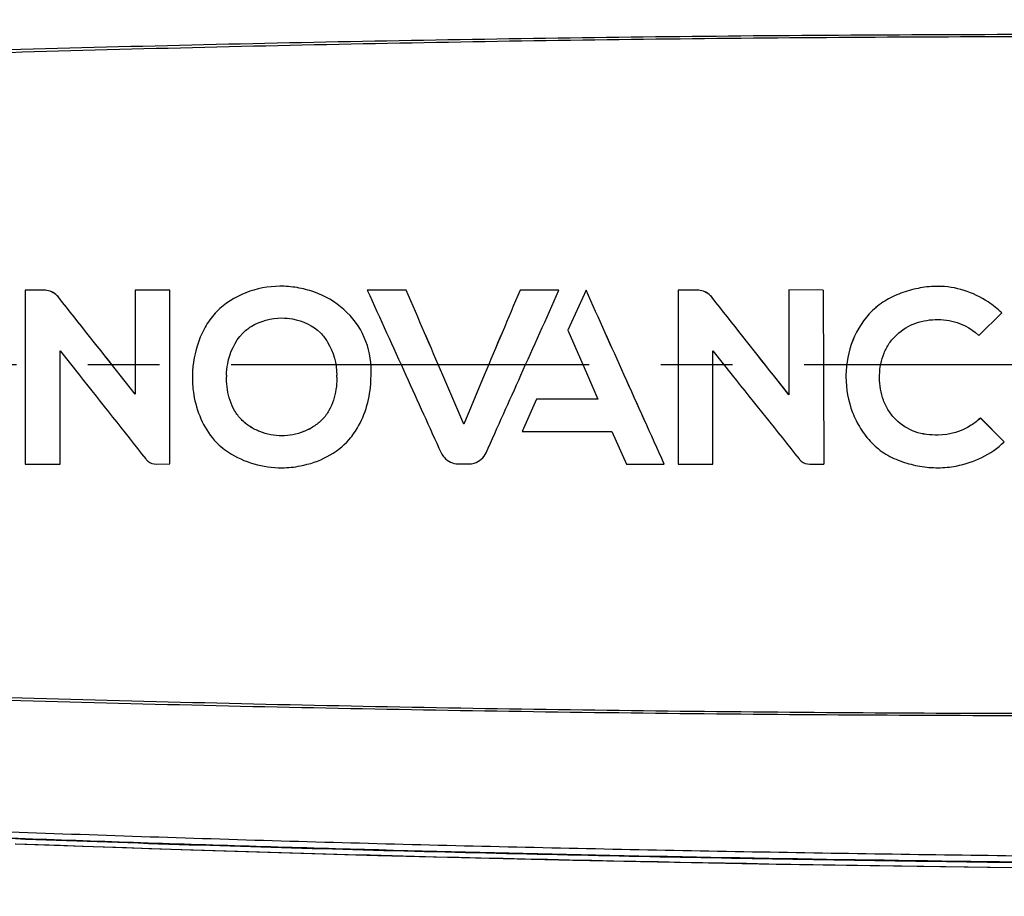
# Model space of a CAD drawing. Header units: millimetres. Extents: x 5828 to 6704, y 123 to 421.
# Tile 99 of 256: x 6382.96 to 6388.12, y 272.59 to 277.18. Entities that reach past the tile are written whole.
import ezdxf

# ---------------------------------------------------------------- set-up
doc = ezdxf.new("R2010")
doc.units = ezdxf.units.MM
doc.linetypes.add('CENTER', pattern=[0.6, 0.375, -0.075, 0.075, -0.075])
for name, color, linetype in [('中心线', 7, 'Continuous'), ('外形图', 7, 'Continuous'), ('尺寸标注', 7, 'Continuous')]:
    doc.layers.add(name, color=color, linetype=linetype)
doc.styles.add('微软雅黑', font='msyh.ttc', dxfattribs={"height": 1.5})
doc.dimstyles.new('尺寸标注_1_20比例', dxfattribs={"dimtxt": 1.5, "dimasz": 1.25, "dimexe": 0.5, "dimexo": 0.4, "dimgap": 0.5, "dimtad": 1, "dimdec": 1, "dimlfac": 20, "dimdsep": 46, "dimtxsty": '微软雅黑', "dimcen": 0.09, "dimadec": 0, "dimazin": 0, "dimtp": 0.01, "dimtm": 0.01, "dimtfac": 1, "dimtdec": 1, "dimtofl": 0, "dimtmove": 0, "dimatfit": 3, "dimfxl": 1, "dimtolj": 1, "dimarcsym": 0})

# ---------------------------------------------------------------- blocks, each defined once
blk = doc.blocks.new('*D1082')
at = {"layer": 'Defpoints', "color": 0}
for p in [(6409.4545, 284.8229), (6409.4545, 280.4069), (6378.7066, 275.3693)]:
    blk.add_point(p, dxfattribs=at)
at = {"layer": '尺寸标注', "color": 0, "lineweight": -2}
for p, q in [((6378.7066, 275.7693), (6378.7066, 285.3229)), ((6409.4545, 280.8069), (6409.4545, 285.3229)), ((6379.9566, 284.8229), (6408.2045, 284.8229))]:
    blk.add_line(p, q, dxfattribs=at)
at = {"layer": '尺寸标注', "color": 0}
for points in [[(6379.9566, 285.0312), (6379.9566, 284.6146), (6378.7066, 284.8229)], [(6408.2045, 284.6146), (6408.2045, 285.0312), (6409.4545, 284.8229)]]:
    blk.add_solid(points, dxfattribs=at)
at = {"layer": '尺寸标注', "color": 0, "insert": (6394.0805, 286.0945), "char_height": 1.5, "attachment_point": 5, "style": '微软雅黑'}
blk.add_mtext('\\A1;\\A1;{\\fAlibaba PuHuiTi 3.0 55 Regular|b0|i0|c134|p18;615}', dxfattribs=at)
blk = doc.blocks.new('*D1086')
at = {"layer": 'Defpoints', "color": 0}
for p in [(6374.8045, 277.1443), (6410.7045, 221.4555), (6410.7045, 217.572)]:
    blk.add_point(p, dxfattribs=at)
at = {"layer": '尺寸标注', "color": 0, "lineweight": -2}
for p, q in [((6374.8045, 276.7443), (6374.8045, 217.072)), ((6410.7045, 221.0555), (6410.7045, 217.072)), ((6376.0545, 217.572), (6409.4545, 217.572))]:
    blk.add_line(p, q, dxfattribs=at)
at = {"layer": '尺寸标注', "color": 0}
for points in [[(6376.0545, 217.7803), (6376.0545, 217.3636), (6374.8045, 217.572)], [(6409.4545, 217.3636), (6409.4545, 217.7803), (6410.7045, 217.572)]]:
    blk.add_solid(points, dxfattribs=at)
at = {"layer": '尺寸标注', "color": 0, "insert": (6392.7545, 218.8436), "char_height": 1.5, "attachment_point": 5, "style": '微软雅黑'}
blk.add_mtext('\\A1;\\A1;{\\fAlibaba PuHuiTi 3.0 55 Regular|b0|i0|c134|p18;718}', dxfattribs=at)

msp = doc.modelspace()

# ---------------------------------------------------------------- linework, layer by layer
at = {"layer": '中心线', "linetype": 'CENTER', "ltscale": 5}
msp.add_line((6415.9466, 275.3693), (6373.1881, 275.3693), dxfattribs=at)
at = {"layer": '外形图', "linetype": 'ByBlock'}
for p, q in [((6383.0904, 275.76), (6382.9929, 275.7599)), ((6382.9929, 275.7599), (6382.9929, 274.8487)), ((6383.0904, 275.7598), (6382.9929, 275.7597)), ((6383.0904, 275.76), (6383.0904, 275.7598)), ((6383.5692, 275.7599), (6383.5692, 275.2148)), ((6383.7497, 275.7599), (6383.5692, 275.7599)), ((6383.7497, 275.7597), (6383.5692, 275.7597)), ((6383.7497, 274.8509), (6383.7497, 275.7599)), ((6384.7845, 275.7599), (6384.7845, 275.7597)), ((6384.9886, 275.7599), (6384.7845, 275.7599)), ((6384.9886, 275.7597), (6384.7845, 275.7597)), ((6384.9886, 275.7599), (6384.9886, 275.7597)), ((6385.584, 275.7599), (6385.584, 275.7597)), ((6385.7881, 275.7599), (6385.584, 275.7599)), ((6385.7881, 275.7597), (6385.584, 275.7597)), ((6385.7881, 275.7599), (6385.7881, 275.7597)), ((6385.9299, 275.7599), (6385.8349, 275.551)), ((6385.9299, 275.7597), (6385.8349, 275.5508)), ((6385.9299, 275.7599), (6385.9299, 275.7597)), ((6386.5115, 275.76), (6386.4129, 275.7599)), ((6386.4129, 275.7599), (6386.4129, 274.8487)), ((6386.5115, 275.7598), (6386.4129, 275.7597)), ((6386.5115, 275.76), (6386.5115, 275.7598)), ((6386.9913, 275.7613), (6386.9913, 275.2125)), ((6387.1723, 275.7599), (6386.9913, 275.7613)), ((6387.1723, 275.7597), (6386.9913, 275.7611)), ((6387.1723, 275.7599), (6387.1748, 274.8485)), ((6387.7731, 275.7799), (6387.7731, 275.7798)), ((6383.1685, 275.7214), (6383.1685, 275.7213)), ((6386.5896, 275.7214), (6386.5896, 275.7213)), ((6387.9862, 275.5231), (6388.1073, 275.6406)), ((6388.1073, 275.6408), (6388.1073, 275.6406)), ((6385.8349, 275.551), (6385.8349, 275.5508)), ((6385.8349, 275.5508), (6385.9367, 275.3142)), ((6383.1754, 274.8487), (6383.1754, 275.4426)), ((6383.1754, 275.4426), (6383.2771, 275.3142)), ((6386.5934, 274.8487), (6386.5934, 275.4426)), ((6386.5934, 275.4426), (6386.6958, 275.3142)), ((6383.5692, 275.2149), (6383.4905, 275.3143)), ((6383.5692, 275.2148), (6383.4905, 275.3142)), ((6384.0466, 275.3048), (6384.0466, 275.3059)), ((6384.0468, 275.2972), (6384.0466, 275.3048)), ((6384.6252, 275.3048), (6384.6252, 275.2984)), ((6384.8043, 275.3142), (6384.8048, 275.3353)), ((6385.2893, 275.0586), (6385.1796, 275.3143)), ((6385.2893, 275.0584), (6385.1796, 275.3142)), ((6385.3968, 275.3143), (6385.2893, 275.0586)), ((6385.3968, 275.3142), (6385.2893, 275.0584)), ((6385.9367, 275.3142), (6385.991, 275.1881)), ((6386.9913, 275.2127), (6386.9111, 275.3143)), ((6386.9913, 275.2125), (6386.9111, 275.3142)), ((6387.2909, 275.3142), (6387.2908, 275.3059)), ((6387.4667, 275.302), (6387.4669, 275.3142)), ((6385.6701, 275.1882), (6385.5946, 275.0191)), ((6385.6701, 275.1881), (6385.5946, 275.0189)), ((6385.6701, 275.1882), (6385.6701, 275.1881)), ((6385.9909, 275.1882), (6385.6701, 275.1882)), ((6385.991, 275.1881), (6385.6701, 275.1881)), ((6387.9952, 275.0905), (6387.9952, 275.0903)), ((6388.1189, 274.9654), (6387.9952, 275.0905)), ((6388.1189, 274.9652), (6387.9952, 275.0903)), ((6385.2893, 275.0586), (6385.2893, 275.0584)), ((6384.3366, 274.997), (6384.3366, 274.9968)), ((6385.5946, 275.0191), (6385.5946, 275.0189)), ((6385.5946, 275.0189), (6386.0644, 275.0189)), ((6386.0644, 275.0189), (6386.1411, 274.849)), ((6387.7731, 275.0008), (6387.7731, 275.0007)), ((6388.1189, 274.9654), (6388.1189, 274.9652)), ((6382.9929, 274.8487), (6383.1754, 274.8487)), ((6383.6802, 274.8485), (6383.7497, 274.8509)), ((6385.2603, 274.8495), (6385.3169, 274.8495)), ((6386.1411, 274.849), (6386.3391, 274.849)), ((6386.3391, 274.8492), (6386.3391, 274.849)), ((6386.4129, 274.8487), (6386.5934, 274.8487)), ((6387.1013, 274.8485), (6387.1748, 274.8485))]:
    msp.add_line(p, q, dxfattribs=at)
msp.add_lwpolyline([(6382.94, 272.8603), (6383.8604, 272.8285), (6384.8393, 272.7999), (6385.8608, 272.7753), (6386.9252, 272.7546), (6388.0322, 272.7378), (6389.182, 272.7247)], dxfattribs=at)
for centre, radius, start, end in [((6384.4344, 275.2996), 0.5661, 178.5241, 179.9978), ((6384.398, 275.3059), 0.3514, 178.6543, 179.6799), ((6384.3949, 275.3059), 0.3483, 179.6809, 179.9999), ((6384.2614, 275.3045), 0.3638, 0.0471, 1.5291), ((6384.2894, 275.336), 0.5153, 356.0961, 357.5765)]:
    msp.add_arc(centre, radius, start, end, dxfattribs=at)
for points, knots in [([(6388.9515, 277.8902), (6388.3799, 277.8842), (6387.2366, 277.8696), (6385.8077, 277.8421), (6384.6647, 277.8132), (6383.8076, 277.7877), (6382.9506, 277.7581), (6382.0937, 277.7239), (6381.3799, 277.6913), (6380.8089, 277.6627), (6380.3807, 277.6398), (6379.9527, 277.6156), (6379.5247, 277.59), (6379.1681, 277.5672), (6378.8829, 277.5486), (6378.6691, 277.5334), (6378.455, 277.5205), (6378.2431, 277.4857), (6378.0356, 277.4309), (6377.8344, 277.3562), (6377.6413, 277.2623), (6377.3975, 277.1129), (6377.1216, 276.8829), (6376.8503, 276.5482), (6376.582, 276.0426), (6376.4387, 275.3268), (6376.5791, 274.6104), (6376.8454, 274.1037), (6377.1153, 273.7679), (6377.3903, 273.5367), (6377.6335, 273.3864), (6377.8261, 273.2917), (6378.027, 273.2162), (6378.2343, 273.1606), (6378.4461, 273.1248), (6378.6601, 273.1114), (6378.874, 273.0965), (6379.1592, 273.0778), (6379.5158, 273.055), (6379.9438, 273.0293), (6380.3718, 273.0051), (6380.8, 272.9822), (6381.3709, 272.9535), (6382.0848, 272.9209), (6382.9416, 272.8867), (6383.7986, 272.857), (6384.6558, 272.8314), (6385.7988, 272.8025), (6387.2277, 272.775), (6388.371, 272.7603), (6388.9426, 272.7543)], [0, 0, 0, 0, 0.062536, 0.125072, 0.15634, 0.187608, 0.218876, 0.250144, 0.281412, 0.297046, 0.31268, 0.328314, 0.343948, 0.359582, 0.367399, 0.375216, 0.383032, 0.390847, 0.398661, 0.406475, 0.414289, 0.422103, 0.437713, 0.453322, 0.46893, 0.5, 0.53107, 0.546679, 0.562288, 0.577897, 0.585711, 0.593525, 0.601339, 0.609153, 0.616968, 0.624784, 0.632601, 0.640418, 0.656052, 0.671686, 0.68732, 0.702954, 0.718588, 0.749856, 0.781124, 0.812392, 0.84366, 0.874928, 0.937464, 1, 1, 1, 1]), ([(6380.2244, 276.9238), (6380.9054, 276.9529), (6382.2678, 277.0037), (6384.3122, 277.0583), (6386.0162, 277.086), (6387.3795, 277.0977), (6388.0612, 277.0996), (6388.402, 277.1007)], [0, 0, 0, 0, 0.25, 0.499999, 0.749999, 0.875, 1, 1, 1, 1]), ([(6380.2327, 276.9076), (6380.9131, 276.937), (6382.2741, 276.9888), (6383.9759, 277.0358), (6385.3377, 277.0624), (6386.3591, 277.0768), (6387.3805, 277.0858), (6388.0615, 277.0884), (6388.402, 277.0878)], [0, 0, 0, 0, 0.25, 0.499999, 0.624999, 0.75, 0.875, 1, 1, 1, 1]), ([(6383.1685, 275.7214), (6383.1639, 275.7274), (6383.1429, 275.7483), (6383.1125, 275.76), (6383.0904, 275.76)], [0, 0, 0, 0, 0.252929, 1, 1, 1, 1]), ([(6383.1685, 275.7213), (6383.1639, 275.7272), (6383.1429, 275.7481), (6383.1125, 275.7599), (6383.0904, 275.7598)], [0, 0, 0, 0, 0.252929, 1, 1, 1, 1]), ([(6384.8048, 275.3353), (6384.8048, 275.3957), (6384.7813, 275.5184), (6384.6695, 275.6683), (6384.5349, 275.7453), (6384.4171, 275.7757), (6384.2957, 275.7852), (6384.144, 275.7569), (6384.0113, 275.6742), (6383.9376, 275.5768), (6383.8865, 275.4662), (6383.8701, 275.3747), (6383.8685, 275.3142)], [0, 0, 0, 0, 0.124735, 0.24941, 0.374305, 0.437049, 0.499794, 0.624775, 0.74948, 0.812162, 0.87489, 1, 1, 1, 1]), ([(6386.5896, 275.7214), (6386.585, 275.7274), (6386.5639, 275.7483), (6386.5336, 275.76), (6386.5115, 275.76)], [0, 0, 0, 0, 0.252929, 1, 1, 1, 1]), ([(6386.5896, 275.7213), (6386.585, 275.7272), (6386.5639, 275.7481), (6386.5336, 275.7599), (6386.5115, 275.7598)], [0, 0, 0, 0, 0.252929, 1, 1, 1, 1]), ([(6387.7731, 275.7799), (6387.7419, 275.7799), (6387.6794, 275.7739), (6387.5885, 275.7503), (6387.5026, 275.7116), (6387.4016, 275.637), (6387.316, 275.5011), (6387.2919, 275.3765), (6387.2909, 275.3143)], [0, 0, 0, 0, 0.12535, 0.250721, 0.376041, 0.501265, 0.750364, 1, 1, 1, 1]), ([(6387.7731, 275.7798), (6387.7419, 275.7798), (6387.6794, 275.7738), (6387.5885, 275.7501), (6387.5026, 275.7114), (6387.4016, 275.6368), (6387.316, 275.5009), (6387.2919, 275.3763), (6387.2909, 275.3142)], [0, 0, 0, 0, 0.12535, 0.250721, 0.376041, 0.501265, 0.750364, 1, 1, 1, 1]), ([(6388.1073, 275.6408), (6388.0854, 275.6624), (6387.9895, 275.7388), (6387.8646, 275.7799), (6387.7731, 275.7799)], [0, 0, 0, 0, 0.252242, 1, 1, 1, 1]), ([(6388.1073, 275.6406), (6388.0854, 275.6622), (6387.9895, 275.7386), (6387.8646, 275.7798), (6387.7731, 275.7798)], [0, 0, 0, 0, 0.252242, 1, 1, 1, 1]), ([(6384.132, 275.5344), (6384.145, 275.5478), (6384.204, 275.5939), (6384.281, 275.6141), (6384.3366, 275.6141)], [0, 0, 0, 0, 0.251878, 1, 1, 1, 1]), ([(6384.3366, 275.6141), (6384.3551, 275.6141), (6384.428, 275.6074), (6384.5008, 275.5751), (6384.5392, 275.536)], [0, 0, 0, 0, 0.25266, 1, 1, 1, 1]), ([(6387.4669, 275.3142), (6387.4681, 275.3534), (6387.4791, 275.4129), (6387.5161, 275.4828), (6387.5681, 275.5424), (6387.6545, 275.5947), (6387.7339, 275.6063), (6387.7731, 275.6063)], [0, 0, 0, 0, 0.249878, 0.375217, 0.500566, 0.750026, 1, 1, 1, 1]), ([(6387.7731, 275.6063), (6387.7926, 275.6063), (6387.8695, 275.5988), (6387.945, 275.5635), (6387.9862, 275.5231)], [0, 0, 0, 0, 0.252357, 1, 1, 1, 1]), ([(6384.0467, 275.3142), (6384.0472, 275.3343), (6384.0556, 275.4133), (6384.0904, 275.4917), (6384.132, 275.5344)], [0, 0, 0, 0, 0.25239, 1, 1, 1, 1]), ([(6384.5392, 275.536), (6384.5533, 275.5216), (6384.6022, 275.457), (6384.6235, 275.3743), (6384.6251, 275.3142)], [0, 0, 0, 0, 0.251621, 1, 1, 1, 1]), ([(6383.8683, 275.2996), (6383.8683, 275.2704), (6383.878, 275.155), (6383.9252, 275.0402), (6383.9825, 274.9751)], [0, 0, 0, 0, 0.252196, 1, 1, 1, 1]), ([(6384.3366, 274.9968), (6384.2978, 274.9968), (6384.2388, 275.0084), (6384.1691, 275.0435), (6384.1229, 275.0802), (6384.0877, 275.1277), (6384.0566, 275.1995), (6384.0477, 275.2583), (6384.0468, 275.2972)], [0, 0, 0, 0, 0.249433, 0.374658, 0.499802, 0.624888, 0.750085, 1, 1, 1, 1]), ([(6384.3366, 274.997), (6384.2978, 274.997), (6384.2389, 275.0086), (6384.1692, 275.0437), (6384.123, 275.0804), (6384.0877, 275.1277), (6384.0566, 275.1995), (6384.0478, 275.2583), (6384.0468, 275.2972)], [0, 0, 0, 0, 0.249433, 0.374659, 0.499803, 0.624889, 0.750086, 1, 1, 1, 1]), ([(6384.6252, 275.2984), (6384.6245, 275.2595), (6384.6161, 275.2005), (6384.5856, 275.1283), (6384.5505, 275.0806), (6384.5043, 275.0437), (6384.4345, 275.0085), (6384.3755, 274.9968), (6384.3366, 274.9968)], [0, 0, 0, 0, 0.249919, 0.375116, 0.500196, 0.625338, 0.750565, 1, 1, 1, 1]), ([(6384.6252, 275.2984), (6384.6245, 275.2595), (6384.6161, 275.2005), (6384.5855, 275.1283), (6384.5505, 275.0807), (6384.5043, 275.0438), (6384.4345, 275.0086), (6384.3754, 274.997), (6384.3366, 274.997)], [0, 0, 0, 0, 0.249919, 0.375115, 0.500195, 0.625337, 0.750564, 1, 1, 1, 1]), ([(6384.6891, 274.9773), (6384.7081, 274.9993), (6384.7738, 275.0954), (6384.8026, 275.2142), (6384.8036, 275.3009)], [0, 0, 0, 0, 0.251513, 1, 1, 1, 1]), ([(6387.2908, 275.3059), (6387.2908, 275.2429), (6387.3085, 275.147), (6387.365, 275.0334), (6387.4233, 274.9576), (6387.498, 274.8973), (6387.5855, 274.8586), (6387.678, 274.8356), (6387.7414, 274.8299), (6387.7731, 274.8299)], [0, 0, 0, 0, 0.249251, 0.374385, 0.499473, 0.624471, 0.749573, 0.874792, 1, 1, 1, 1]), ([(6387.7731, 275.0007), (6387.7329, 275.0007), (6387.6507, 275.008), (6387.5631, 275.065), (6387.512, 275.1277), (6387.4761, 275.2004), (6387.4667, 275.2618), (6387.4667, 275.302)], [0, 0, 0, 0, 0.250091, 0.499317, 0.624695, 0.750068, 1, 1, 1, 1]), ([(6387.7731, 275.0008), (6387.7329, 275.0008), (6387.6508, 275.0082), (6387.5632, 275.0652), (6387.5121, 275.1278), (6387.4761, 275.2005), (6387.4667, 275.2618), (6387.4667, 275.302)], [0, 0, 0, 0, 0.250091, 0.499318, 0.624696, 0.750069, 1, 1, 1, 1]), ([(6387.9952, 275.0905), (6387.9808, 275.076), (6387.9169, 275.0257), (6387.8337, 275.0008), (6387.7731, 275.0008)], [0, 0, 0, 0, 0.252059, 1, 1, 1, 1]), ([(6387.9952, 275.0903), (6387.9808, 275.0758), (6387.9169, 275.0255), (6387.8337, 275.0007), (6387.7731, 275.0007)], [0, 0, 0, 0, 0.252059, 1, 1, 1, 1]), ([(6383.9825, 274.9751), (6384.0041, 274.9506), (6384.0675, 274.8973), (6384.1891, 274.8442), (6384.2875, 274.8299), (6384.3366, 274.8299)], [0, 0, 0, 0, 0.250087, 0.624904, 1, 1, 1, 1]), ([(6384.3366, 274.8299), (6384.3693, 274.8299), (6384.4977, 274.8427), (6384.6259, 274.9042), (6384.6891, 274.9773)], [0, 0, 0, 0, 0.253106, 1, 1, 1, 1]), ([(6387.7731, 274.8299), (6387.8047, 274.8299), (6387.9296, 274.8421), (6388.0521, 274.8994), (6388.1189, 274.9652)], [0, 0, 0, 0, 0.252412, 1, 1, 1, 1]), ([(6383.624, 274.8761), (6383.6273, 274.8719), (6383.6425, 274.8569), (6383.6643, 274.8485), (6383.6802, 274.8485)], [0, 0, 0, 0, 0.252853, 1, 1, 1, 1]), ([(6385.1707, 274.9076), (6385.1745, 274.8991), (6385.1954, 274.8687), (6385.233, 274.8495), (6385.2603, 274.8495)], [0, 0, 0, 0, 0.254237, 1, 1, 1, 1]), ([(6385.3169, 274.8495), (6385.3261, 274.8495), (6385.3623, 274.8561), (6385.3952, 274.8825), (6385.4063, 274.9074)], [0, 0, 0, 0, 0.254312, 1, 1, 1, 1]), ([(6387.0451, 274.8761), (6387.0484, 274.8719), (6387.0636, 274.8569), (6387.0854, 274.8485), (6387.1013, 274.8485)], [0, 0, 0, 0, 0.252852, 1, 1, 1, 1]), ([(6388.402, 273.53), (6388.0612, 273.5311), (6387.3795, 273.533), (6386.0162, 273.5446), (6384.3122, 273.5723), (6382.2678, 273.6268), (6380.9054, 273.6776), (6380.2244, 273.7065)], [0, 0, 0, 0, 0.125001, 0.250001, 0.500001, 0.750001, 1, 1, 1, 1]), ([(6388.402, 273.5428), (6388.0615, 273.5422), (6387.3805, 273.5449), (6386.3591, 273.5538), (6385.3377, 273.5682), (6383.9759, 273.5947), (6382.2741, 273.6416), (6380.9131, 273.6933), (6380.2327, 273.7227)], [0, 0, 0, 0, 0.125, 0.250001, 0.375001, 0.500001, 0.750001, 1, 1, 1, 1]), ([(6378.7275, 273.1095), (6379.1298, 273.0817), (6379.9348, 273.0312), (6381.5455, 272.9445), (6383.1573, 272.8792), (6384.7696, 272.8306), (6385.9791, 272.8018), (6387.1885, 272.7792), (6387.9949, 272.7686), (6388.3979, 272.7628)], [0, 0, 0, 0, 0.125005, 0.25001, 0.500019, 0.625024, 0.750029, 0.875035, 1, 1, 1, 1]), ([(6382.55, 272.9375), (6383.0375, 272.9182), (6384.0126, 272.884), (6385.4757, 272.8446), (6386.6951, 272.8203), (6387.6705, 272.8051), (6388.1582, 272.7985), (6388.402, 272.7948)], [0, 0, 0, 0, 0.250015, 0.500031, 0.750047, 0.875055, 1, 1, 1, 1])]:
    msp.add_open_spline(points, degree=3, knots=knots, dxfattribs=at)
for points in [[(6384.7845, 275.7597), (6384.8518, 275.6112), (6384.9191, 275.4627), (6384.9864, 275.3142)], [(6385.1796, 275.3143), (6385.1159, 275.4629), (6385.0522, 275.6114), (6384.9886, 275.7599)], [(6385.1796, 275.3142), (6385.1159, 275.4627), (6385.0522, 275.6112), (6384.9886, 275.7597)], [(6385.584, 275.7599), (6385.5216, 275.6114), (6385.4592, 275.4629), (6385.3968, 275.3143)], [(6385.584, 275.7597), (6385.5216, 275.6112), (6385.4592, 275.4627), (6385.3968, 275.3142)], [(6385.5885, 275.3142), (6385.6551, 275.4627), (6385.7216, 275.6112), (6385.7881, 275.7597)], [(6386.13, 275.3143), (6386.0633, 275.4629), (6385.9966, 275.6114), (6385.9299, 275.7599)], [(6386.13, 275.3142), (6386.0633, 275.4627), (6385.9966, 275.6112), (6385.9299, 275.7597)], [(6383.4905, 275.3143), (6383.3832, 275.45), (6383.2758, 275.5857), (6383.1685, 275.7214)], [(6383.4905, 275.3142), (6383.3832, 275.4499), (6383.2758, 275.5856), (6383.1685, 275.7213)], [(6386.9111, 275.3143), (6386.8039, 275.45), (6386.6967, 275.5857), (6386.5896, 275.7214)], [(6386.9111, 275.3142), (6386.8039, 275.4499), (6386.6967, 275.5856), (6386.5896, 275.7213)], [(6383.2771, 275.3142), (6383.3927, 275.1681), (6383.5084, 275.0221), (6383.624, 274.8761)], [(6384.9864, 275.3142), (6385.0478, 275.1786), (6385.1093, 275.0431), (6385.1707, 274.9076)], [(6385.4063, 274.9074), (6385.4671, 275.043), (6385.5278, 275.1786), (6385.5885, 275.3142)], [(6386.3391, 274.8492), (6386.2694, 275.0042), (6386.1997, 275.1593), (6386.13, 275.3143)], [(6386.3391, 274.849), (6386.2694, 275.004), (6386.1997, 275.1591), (6386.13, 275.3142)], [(6386.6958, 275.3142), (6386.8122, 275.1681), (6386.9287, 275.0221), (6387.0451, 274.8761)], [(6382.9446, 272.8611), (6385.4173, 272.7689), (6387.892, 272.7332), (6390.3664, 272.7158)]]:
    msp.add_open_spline(points, degree=3, dxfattribs=at)

# ---------------------------------------------------------------- dimensions: what is measured, and where the dimension line sits
at = {"layer": '尺寸标注'}
for base, p1, p2, picture, middle in [((6409.4545, 284.8229), (6378.7066, 275.3693), (6409.4545, 280.4069), '*D1082', (6394.0805, 286.0945)), ((6410.7045, 217.572), (6374.8045, 277.1443), (6410.7045, 221.4555), '*D1086', (6392.7545, 218.8436))]:
    dim = msp.add_linear_dim(base=base, p1=p1, p2=p2, text='\\A1;{\\fAlibaba PuHuiTi 3.0 55 Regular|b0|i0|c134|p18;<>}', dimstyle='尺寸标注_1_20比例', dxfattribs=at)
    dim.commit()
    dim.dimension.update_dxf_attribs({"geometry": picture, "text_midpoint": middle})

doc.saveas('drawing.dxf')
